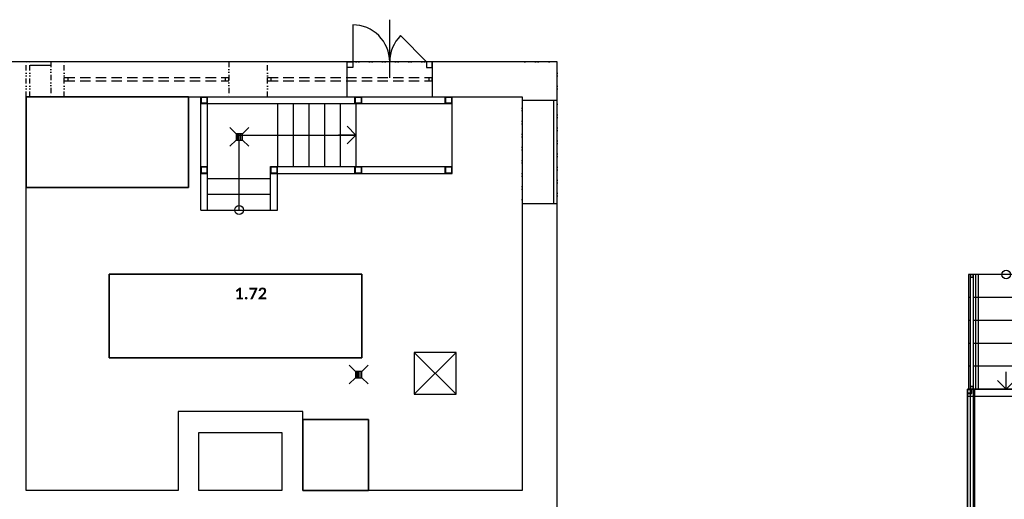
# Model space of a CAD drawing. Header units: millimetres. Extents: x -16871 to 82323, y -2942 to 27689.
# Tile 5 of 25: x -7715 to 6402, y 19558 to 26434. Entities that reach past the tile are written whole.
import ezdxf
from ezdxf.enums import TextEntityAlignment as Align

# ---------------------------------------------------------------- set-up
doc = ezdxf.new("R2010")
doc.units = ezdxf.units.MM
doc.linetypes.add('DASHED', pattern=[0.75, 0.5, -0.25])
doc.linetypes.add('DIVIDE2', pattern=[0.625, 0.25, -0.125, 0, -0.125, 0, -0.125])
for name, color, linetype in [('A-Door-G', 9, 'Continuous'), ('A-Equipment-G', 9, 'Continuous'), ('A-Room-T', 3, 'Continuous'), ('A-SanitaryFixture-G', 9, 'Continuous'), ('A-Stair-G', 9, 'Continuous'), ('A-StairHandrail-G', 9, 'Continuous'), ('A-Wall-Abov', 9, 'DIVIDE2'), ('A-Wall-Blow', 9, 'Continuous'), ('A-Wall-G', 9, 'Continuous'), ('A-Window-G', 9, 'Continuous'), ('A-WindowAssy-G', 9, 'Continuous'), ('S-Beam-G', 9, 'Continuous'), ('S-Column-G', 9, 'Continuous'), ('S-FloorSlab-G', 9, 'Continuous')]:
    doc.layers.add(name, color=color, linetype=linetype)
doc.styles.add('RoomTag', font='calibrib.ttf')

# ---------------------------------------------------------------- blocks, each defined once
blk = doc.blocks.new('AreaLabel1')
at = {"style": 'RoomTag'}
blk.add_attdef('AreaOBJ:Label', text='', height=1.5, dxfattribs=at).set_placement((0, 0), align=Align.MIDDLE_CENTER)
blk = doc.blocks.new('_Small')
at = {"lineweight": -2}
blk.add_circle((0, 0), 0.25, dxfattribs=at)
blk = doc.blocks.new('_Open90')
at = {"linetype": 'ByBlock'}
for p, q in [((0, 0), (-1, 0)), ((-0.5, 0.5), (0, 0)), ((0, 0), (-0.5, -0.5))]:
    blk.add_line(p, q, dxfattribs=at)
blk = doc.blocks.new('rampy 1NP sever_1')
at = {"layer": 'A-Stair-G', "linetype": 'Continuous', "lineweight": -3}
for p, q in [((6968, 22451), (5960, 22451)), ((6968, 22122), (5960, 22122)), ((6968, 21793), (5960, 21793)), ((6968, 21464), (5960, 21464))]:
    blk.add_line(p, q, dxfattribs=at)
for points in [[(6968, 22780), (5960, 22780), (5915, 22780), (5888, 22780)], [(5888, 22780), (5888, 21135)], [(5988, 22780), (5988, 21135)], [(6028, 22780), (6028, 21135)], [(5915, 22451), (5888, 22451)], [(5915, 22122), (5888, 22122)], [(5915, 21793), (5888, 21793)], [(5915, 21464), (5888, 21464)], [(5888, 21135), (5915, 21135), (5960, 21135), (6968, 21135)]]:
    blk.add_lwpolyline(points, dxfattribs=at)
at = {"layer": 'A-StairHandrail-G', "linetype": 'Continuous', "lineweight": -3}
for p, q in [((5915, 22780), (5915, 21135)), ((5960, 22780), (5915, 22780)), ((5958, 22780), (5918, 22780)), ((5918, 22780), (5918, 22740)), ((5918, 22740), (5958, 22740)), ((5958, 22740), (5958, 22780)), ((5960, 21135), (5960, 22780)), ((5915, 21175), (5915, 19230)), ((5960, 21175), (5915, 21175)), ((5915, 21135), (5960, 21135)), ((5958, 21175), (5918, 21175)), ((5918, 21175), (5918, 21135)), ((5958, 21175), (5918, 21175)), ((5918, 21175), (5918, 21135)), ((5918, 21135), (5958, 21135)), ((5918, 21135), (5958, 21135)), ((5958, 21135), (5958, 21175)), ((5958, 21135), (5958, 21175)), ((5960, 19230), (5960, 21175))]:
    blk.add_line(p, q, dxfattribs=at)
at = {"layer": 'S-Beam-G', "linetype": 'DASHED', "lineweight": -3}
for p, q in [((6980, 21135), (5875, 21135)), ((5875, 21035), (5875, 21135)), ((5875, 19230), (5875, 21135)), ((5875, 21135), (5975, 21135)), ((5975, 21135), (5975, 19230)), ((5875, 21035), (6980, 21035))]:
    blk.add_line(p, q, dxfattribs=at)
at = {"layer": 'S-Column-G', "linetype": 'DASHED', "lineweight": -3}
for p, q in [((5935, 21135), (5875, 21135)), ((5875, 21135), (5875, 21075)), ((5875, 21075), (5935, 21075)), ((5880, 21080), (5880, 21130)), ((5880, 21130), (5930, 21130)), ((5930, 21080), (5880, 21080)), ((5930, 21130), (5930, 21080)), ((5935, 21075), (5935, 21135))]:
    blk.add_line(p, q, dxfattribs=at)
at = {"layer": 'S-FloorSlab-G', "linetype": 'Continuous', "lineweight": -3}
for p, q in [((6980, 21135), (5875, 21135)), ((5875, 21135), (5875, 19230))]:
    blk.add_line(p, q, dxfattribs=at)
at = {"layer": 'S-FloorSlab-G', "linetype": 'Continuous', "lineweight": -3, "invisible_edges": 2}
blk.add_3dface([(5875, 19230), (8800, 19230), (6980, 21135), (5875, 21135)], dxfattribs=at)
at = {"layer": 'S-FloorSlab-G', "linetype": 'Continuous', "lineweight": -3}
for points in [[(5875, 19230), (5875, 21135), (5875, 21135), (5875, 19230)], [(5875, 21135), (6980, 21135), (6980, 21135), (5875, 21135)]]:
    blk.add_3dface(points, dxfattribs=at)
at = {"layer": 'A-Stair-G', "linetype": 'Continuous', "lineweight": -3, "xscale": 250, "yscale": 250, "zscale": 250, "rotation": 270}
for name, p in [('_Small', (6428, 22780, -1150)), ('_Open90', (6428, 21135, -1150))]:
    blk.add_blockref(name, p, dxfattribs=at)
blk = doc.blocks.new('dvojsklo')
at = {"linetype": 'ByBlock'}
for p, q in [((500, 25), (-500, 25)), ((-500, -25), (500, -25))]:
    blk.add_line(p, q, dxfattribs=at)
blk = doc.blocks.new('osa2K')
at = {"linetype": 'ByBlock'}
blk.add_lwpolyline([(0, -250), (0, 850)], dxfattribs=at)
for points in [[(-700, 0), (-700, 0)], [(700, 0), (700, 0)]]:
    blk.add_lwpolyline(points)
blk = doc.blocks.new('2KSwing')
at = {"linetype": 'ByBlock'}
blk.add_lwpolyline([(725, 0), (212, 513, 0.198912), (0, 0, 0.414214), (-725, 725), (-725, 0)], format="xyb", dxfattribs=at)
blk = doc.blocks.new('poklop')
for points in [[(0, 1), (1, 0)], [(0, 0), (1, 1)]]:
    blk.add_lwpolyline(points)
blk.add_lwpolyline([(0, 0), (1, 0), (1, 1), (0, 1)], close=True)
blk = doc.blocks.new('gula1')
for points in [[(-135, 135), (-45, 45)], [(-36, 23), (36, 23)], [(-36, 0), (36, 0)], [(45, 45), (135, 135)], [(-135, -135), (-45, -45)], [(-36, -23), (36, -23)], [(45, -45), (135, -135)]]:
    blk.add_lwpolyline(points)
blk.add_lwpolyline([(-45, -45), (45, -45), (45, 45), (-45, 45)], close=True)

msp = doc.modelspace()

# ---------------------------------------------------------------- linework, layer by layer
at = {"layer": 'A-Door-G', "linetype": 'Continuous', "lineweight": -3, "ltscale": 300}
for points in [[(-2940, 25750), (-3020, 25750), (-3020, 25830), (-2940, 25830)], [(-1880, 25750), (-1800, 25750), (-1800, 25830), (-1880, 25830)]]:
    msp.add_lwpolyline(points, close=True, dxfattribs=at)
at = {"layer": 'A-Stair-G', "linetype": 'Continuous', "lineweight": -3, "ltscale": 300}
for p, q in [((-5120, 25330), (-1515, 25330)), ((-5120, 23705), (-5120, 25330)), ((-1515, 24230), (-1515, 25330)), ((-4570, 23705), (-4570, 24780)), ((-4570, 24780), (-2895, 24780)), ((-4020, 23705), (-4020, 24230)), ((-4020, 24230), (-1515, 24230)), ((-5120, 23705), (-4020, 23705))]:
    msp.add_line(p, q, dxfattribs=at)
for points in [[(-5020, 24230), (-5020, 25230)], [(-5020, 25230), (-4020, 25230)], [(-4020, 25230), (-4020, 24330)], [(-4020, 25230), (-1515, 25230)], [(-3795, 25230), (-3795, 24330)], [(-3570, 25230), (-3570, 24330)], [(-3345, 25230), (-3345, 24330)], [(-3120, 25230), (-3120, 24330)], [(-2895, 25230), (-2895, 24330)], [(-4120, 24230), (-4120, 24330)], [(-4120, 24330), (-4020, 24330)], [(-4020, 24330), (-1515, 24330)], [(-5020, 23705), (-5020, 24230)], [(-5020, 24155), (-4120, 24155)], [(-4120, 23705), (-4120, 24230)], [(-5020, 23930), (-4120, 23930)], [(-5020, 23705), (-4120, 23705)]]:
    msp.add_lwpolyline(points, dxfattribs=at)
at = {"layer": 'A-Wall-Abov', "linetype": 'DIVIDE2', "lineweight": -3, "ltscale": 300}
msp.add_line((-7620, 25330), (-7620, 25830), dxfattribs=at)
for points in [[(-7570, 25330), (-7570, 25830)], [(-7270, 25830), (-7270, 25330)], [(-7075, 25330), (-7075, 25830)], [(-4715, 25830), (-4715, 25330)], [(-4160, 25330), (-4160, 25830)], [(-1800, 25830), (-3020, 25830)], [(-10, 25830), (-170, 25830), (-510, 25830)], [(-10, 25330), (-10, 25800), (-10, 25830)], [(-3020, 25330), (-1800, 25330)], [(-510, 25280), (-510, 23795)], [(-10, 23795), (-10, 25280)]]:
    msp.add_lwpolyline(points, dxfattribs=at)
at = {"layer": 'A-Wall-Blow', "linetype": 'Continuous', "lineweight": -3, "ltscale": 300}
for points in [[(-1800, 25830), (-3020, 25830)], [(-3020, 25330), (-1800, 25330)], [(-510, 25280), (-510, 23795)], [(-10, 23795), (-10, 25280)]]:
    msp.add_lwpolyline(points, dxfattribs=at)
at = {"layer": 'A-Wall-G', "linetype": 'Continuous', "lineweight": -3, "ltscale": 300}
for p, q in [((-7620, 25830), (-8325, 25830)), ((-7620, 19685), (-7620, 25330)), ((-5445, 20815), (-5445, 19685)), ((-3655, 20815), (-5445, 20815)), ((-3655, 19685), (-3655, 20815)), ((-5145, 19685), (-5145, 20515)), ((-5145, 20515), (-3955, 20515)), ((-3955, 20515), (-3955, 19685))]:
    msp.add_line(p, q, dxfattribs=at)
for points in [[(-3020, 25830), (-7620, 25830)], [(-3020, 25330), (-3020, 25830)], [(-1800, 25830), (-1800, 25330)], [(-10, 25830), (-1800, 25830)], [(-10, 25280), (-10, 25830)], [(-7620, 25330), (-3020, 25330)], [(-1800, 25330), (-510, 25330)], [(-510, 25330), (-510, 25280)], [(-510, 25280), (-10, 25280)], [(-10, 23795), (-510, 23795)], [(-510, 23795), (-510, 19685)], [(-10, 19235), (-10, 19260), (-10, 23795)], [(-5445, 19685), (-7620, 19685)], [(-3955, 19685), (-5145, 19685)], [(-510, 19685), (-3655, 19685)]]:
    msp.add_lwpolyline(points, dxfattribs=at)
at = {"layer": 'A-WindowAssy-G', "linetype": 'DASHED', "lineweight": -3, "ltscale": 300}
for p, q in [((-7075, 25605), (-4715, 25605)), ((-7075, 25555), (-7075, 25605)), ((-7075, 25555), (-4715, 25555)), ((-7025, 25605), (-7025, 25555)), ((-4765, 25555), (-4765, 25605)), ((-4715, 25555), (-4715, 25605)), ((-4160, 25605), (-1800, 25605)), ((-4160, 25555), (-4160, 25605)), ((-4160, 25555), (-1800, 25555)), ((-4110, 25555), (-4110, 25605)), ((-1850, 25605), (-1850, 25555)), ((-1800, 25555), (-1800, 25605))]:
    msp.add_line(p, q, dxfattribs=at)
at = {"layer": 'S-Beam-G', "linetype": 'Continuous', "lineweight": -3, "ltscale": 300}
for p, q in [((-5120, 25323), (-5118, 25328)), ((-5120, 25238), (-5120, 25323)), ((-5118, 25328), (-5112, 25330)), ((-5114, 25324), (-5115, 25323)), ((-5115, 25323), (-5114, 25324)), ((-5115, 25323), (-5115, 25238)), ((-5115, 25238), (-5115, 25323)), ((-5112, 25325), (-5114, 25324)), ((-5114, 25324), (-5112, 25325)), ((-5112, 25330), (-5027, 25330)), ((-5027, 25325), (-5112, 25325)), ((-5112, 25325), (-5027, 25325)), ((-5027, 25330), (-5022, 25328)), ((-5026, 25324), (-5027, 25325)), ((-5027, 25325), (-5026, 25324)), ((-5025, 25323), (-5026, 25324)), ((-5026, 25324), (-5025, 25323)), ((-5025, 25238), (-5025, 25323)), ((-5025, 25323), (-5025, 25238)), ((-5020, 25323), (-5022, 25328)), ((-5020, 25238), (-5020, 25323)), ((-2910, 25323), (-2908, 25328)), ((-2910, 25238), (-2910, 25323)), ((-2908, 25328), (-2902, 25330)), ((-2904, 25324), (-2905, 25323)), ((-2905, 25323), (-2904, 25324)), ((-2905, 25323), (-2905, 25238)), ((-2905, 25238), (-2905, 25323)), ((-2902, 25325), (-2904, 25324)), ((-2904, 25324), (-2902, 25325)), ((-2902, 25330), (-2817, 25330)), ((-2817, 25325), (-2902, 25325)), ((-2902, 25325), (-2817, 25325)), ((-2817, 25330), (-2812, 25328)), ((-2816, 25324), (-2817, 25325)), ((-2817, 25325), (-2816, 25324)), ((-2815, 25323), (-2816, 25324)), ((-2816, 25324), (-2815, 25323)), ((-2815, 25238), (-2815, 25323)), ((-2815, 25323), (-2815, 25238)), ((-2810, 25323), (-2812, 25328)), ((-2810, 25238), (-2810, 25323)), ((-1615, 25323), (-1613, 25328)), ((-1615, 25238), (-1615, 25323)), ((-1613, 25328), (-1607, 25330)), ((-1609, 25324), (-1610, 25323)), ((-1610, 25323), (-1609, 25324)), ((-1610, 25323), (-1610, 25238)), ((-1610, 25238), (-1610, 25323)), ((-1607, 25325), (-1609, 25324)), ((-1609, 25324), (-1607, 25325)), ((-1607, 25330), (-1522, 25330)), ((-1522, 25325), (-1607, 25325)), ((-1607, 25325), (-1522, 25325)), ((-1522, 25330), (-1517, 25328)), ((-1521, 25324), (-1522, 25325)), ((-1522, 25325), (-1521, 25324)), ((-1520, 25323), (-1521, 25324)), ((-1521, 25324), (-1520, 25323)), ((-1520, 25238), (-1520, 25323)), ((-1520, 25323), (-1520, 25238)), ((-1515, 25323), (-1517, 25328)), ((-1515, 25238), (-1515, 25323)), ((-5118, 25232), (-5120, 25238)), ((-5118, 25232), (-5112, 25230)), ((-5115, 25238), (-5114, 25236)), ((-5114, 25236), (-5115, 25238)), ((-5114, 25236), (-5112, 25235)), ((-5112, 25235), (-5114, 25236)), ((-5112, 25235), (-5027, 25235)), ((-5027, 25235), (-5112, 25235)), ((-5112, 25230), (-5027, 25230)), ((-5027, 25235), (-5026, 25236)), ((-5026, 25236), (-5027, 25235)), ((-5027, 25230), (-5022, 25232)), ((-5026, 25236), (-5025, 25238)), ((-5025, 25238), (-5026, 25236)), ((-5022, 25232), (-5020, 25238)), ((-2908, 25232), (-2910, 25238)), ((-2908, 25232), (-2902, 25230)), ((-2905, 25238), (-2904, 25236)), ((-2904, 25236), (-2905, 25238)), ((-2904, 25236), (-2902, 25235)), ((-2902, 25235), (-2904, 25236)), ((-2902, 25235), (-2817, 25235)), ((-2817, 25235), (-2902, 25235)), ((-2902, 25230), (-2817, 25230)), ((-2817, 25235), (-2816, 25236)), ((-2816, 25236), (-2817, 25235)), ((-2817, 25230), (-2812, 25232)), ((-2816, 25236), (-2815, 25238)), ((-2815, 25238), (-2816, 25236)), ((-2812, 25232), (-2810, 25238)), ((-1613, 25232), (-1615, 25238)), ((-1613, 25232), (-1607, 25230)), ((-1610, 25238), (-1609, 25236)), ((-1609, 25236), (-1610, 25238)), ((-1609, 25236), (-1607, 25235)), ((-1607, 25235), (-1609, 25236)), ((-1607, 25235), (-1522, 25235)), ((-1522, 25235), (-1607, 25235)), ((-1607, 25230), (-1522, 25230)), ((-1522, 25235), (-1521, 25236)), ((-1521, 25236), (-1522, 25235)), ((-1522, 25230), (-1517, 25232)), ((-1521, 25236), (-1520, 25238)), ((-1520, 25238), (-1521, 25236)), ((-1517, 25232), (-1515, 25238)), ((-5120, 24323), (-5118, 24328)), ((-5120, 24238), (-5120, 24323)), ((-5118, 24328), (-5112, 24330)), ((-5114, 24324), (-5115, 24323)), ((-5115, 24323), (-5114, 24324)), ((-5115, 24323), (-5115, 24238)), ((-5115, 24238), (-5115, 24323)), ((-5112, 24325), (-5114, 24324)), ((-5114, 24324), (-5112, 24325)), ((-5112, 24330), (-5027, 24330)), ((-5027, 24325), (-5112, 24325)), ((-5112, 24325), (-5027, 24325)), ((-5027, 24330), (-5022, 24328)), ((-5026, 24324), (-5027, 24325)), ((-5027, 24325), (-5026, 24324)), ((-5025, 24323), (-5026, 24324)), ((-5026, 24324), (-5025, 24323)), ((-5025, 24238), (-5025, 24323)), ((-5025, 24323), (-5025, 24238)), ((-5020, 24323), (-5022, 24328)), ((-5020, 24238), (-5020, 24323)), ((-4120, 24323), (-4118, 24328)), ((-4120, 24238), (-4120, 24323)), ((-4118, 24328), (-4112, 24330)), ((-4114, 24324), (-4115, 24323)), ((-4115, 24323), (-4114, 24324)), ((-4115, 24323), (-4115, 24238)), ((-4115, 24238), (-4115, 24323)), ((-4112, 24325), (-4114, 24324)), ((-4114, 24324), (-4112, 24325)), ((-4112, 24330), (-4027, 24330)), ((-4027, 24325), (-4112, 24325)), ((-4112, 24325), (-4027, 24325)), ((-4027, 24330), (-4022, 24328)), ((-4026, 24324), (-4027, 24325)), ((-4027, 24325), (-4026, 24324)), ((-4025, 24323), (-4026, 24324)), ((-4026, 24324), (-4025, 24323)), ((-4025, 24238), (-4025, 24323)), ((-4025, 24323), (-4025, 24238)), ((-4020, 24323), (-4022, 24328)), ((-4020, 24238), (-4020, 24323)), ((-2910, 24323), (-2908, 24328)), ((-2910, 24238), (-2910, 24323)), ((-2908, 24328), (-2902, 24330)), ((-2904, 24324), (-2905, 24323)), ((-2905, 24323), (-2904, 24324)), ((-2905, 24323), (-2905, 24238)), ((-2905, 24238), (-2905, 24323)), ((-2902, 24325), (-2904, 24324)), ((-2904, 24324), (-2902, 24325)), ((-2902, 24330), (-2817, 24330)), ((-2817, 24325), (-2902, 24325)), ((-2902, 24325), (-2817, 24325)), ((-2817, 24330), (-2812, 24328)), ((-2816, 24324), (-2817, 24325)), ((-2817, 24325), (-2816, 24324)), ((-2815, 24323), (-2816, 24324)), ((-2816, 24324), (-2815, 24323)), ((-2815, 24238), (-2815, 24323)), ((-2815, 24323), (-2815, 24238)), ((-2810, 24323), (-2812, 24328)), ((-2810, 24238), (-2810, 24323)), ((-1615, 24323), (-1613, 24328)), ((-1615, 24238), (-1615, 24323)), ((-1613, 24328), (-1607, 24330)), ((-1609, 24324), (-1610, 24323)), ((-1610, 24323), (-1609, 24324)), ((-1610, 24323), (-1610, 24238)), ((-1610, 24238), (-1610, 24323)), ((-1607, 24325), (-1609, 24324)), ((-1609, 24324), (-1607, 24325)), ((-1607, 24330), (-1522, 24330)), ((-1522, 24325), (-1607, 24325)), ((-1607, 24325), (-1522, 24325)), ((-1522, 24330), (-1517, 24328)), ((-1521, 24324), (-1522, 24325)), ((-1522, 24325), (-1521, 24324)), ((-1520, 24323), (-1521, 24324)), ((-1521, 24324), (-1520, 24323)), ((-1520, 24238), (-1520, 24323)), ((-1520, 24323), (-1520, 24238)), ((-1515, 24323), (-1517, 24328)), ((-1515, 24238), (-1515, 24323)), ((-5118, 24232), (-5120, 24238)), ((-5118, 24232), (-5112, 24230)), ((-5115, 24238), (-5114, 24236)), ((-5114, 24236), (-5115, 24238)), ((-5114, 24236), (-5112, 24235)), ((-5112, 24235), (-5114, 24236)), ((-5112, 24235), (-5027, 24235)), ((-5027, 24235), (-5112, 24235)), ((-5112, 24230), (-5027, 24230)), ((-5027, 24235), (-5026, 24236)), ((-5026, 24236), (-5027, 24235)), ((-5027, 24230), (-5022, 24232)), ((-5026, 24236), (-5025, 24238)), ((-5025, 24238), (-5026, 24236)), ((-5022, 24232), (-5020, 24238)), ((-4118, 24232), (-4120, 24238)), ((-4118, 24232), (-4112, 24230)), ((-4115, 24238), (-4114, 24236)), ((-4114, 24236), (-4115, 24238)), ((-4114, 24236), (-4112, 24235)), ((-4112, 24235), (-4114, 24236)), ((-4112, 24235), (-4027, 24235)), ((-4027, 24235), (-4112, 24235)), ((-4112, 24230), (-4027, 24230)), ((-4027, 24235), (-4026, 24236)), ((-4026, 24236), (-4027, 24235)), ((-4027, 24230), (-4022, 24232)), ((-4026, 24236), (-4025, 24238)), ((-4025, 24238), (-4026, 24236)), ((-4022, 24232), (-4020, 24238)), ((-2908, 24232), (-2910, 24238)), ((-2908, 24232), (-2902, 24230)), ((-2905, 24238), (-2904, 24236)), ((-2904, 24236), (-2905, 24238)), ((-2904, 24236), (-2902, 24235)), ((-2902, 24235), (-2904, 24236)), ((-2902, 24235), (-2817, 24235)), ((-2817, 24235), (-2902, 24235)), ((-2902, 24230), (-2817, 24230)), ((-2817, 24235), (-2816, 24236)), ((-2816, 24236), (-2817, 24235)), ((-2817, 24230), (-2812, 24232)), ((-2816, 24236), (-2815, 24238)), ((-2815, 24238), (-2816, 24236)), ((-2812, 24232), (-2810, 24238)), ((-1613, 24232), (-1615, 24238)), ((-1613, 24232), (-1607, 24230)), ((-1610, 24238), (-1609, 24236)), ((-1609, 24236), (-1610, 24238)), ((-1609, 24236), (-1607, 24235)), ((-1607, 24235), (-1609, 24236)), ((-1607, 24235), (-1522, 24235)), ((-1522, 24235), (-1607, 24235)), ((-1607, 24230), (-1522, 24230)), ((-1522, 24235), (-1521, 24236)), ((-1521, 24236), (-1522, 24235)), ((-1522, 24230), (-1517, 24232)), ((-1521, 24236), (-1520, 24238)), ((-1520, 24238), (-1521, 24236)), ((-1517, 24232), (-1515, 24238))]:
    msp.add_line(p, q, dxfattribs=at)
at = {"layer": 'S-FloorSlab-G', "linetype": 'Continuous', "lineweight": -3, "ltscale": 300}
for p, q in [((-5295, 25330), (-7620, 25330)), ((-7620, 25330), (-7620, 24030)), ((-5295, 24030), (-5295, 25330)), ((-7620, 24030), (-5295, 24030)), ((-2810, 22785), (-6430, 22785)), ((-6430, 22785), (-6430, 21585)), ((-2810, 21585), (-2810, 22785)), ((-6430, 21585), (-2810, 21585)), ((-2715, 20700), (-3655, 20700)), ((-3655, 20700), (-3655, 19685)), ((-2715, 19685), (-2715, 20700)), ((-3655, 19685), (-2715, 19685))]:
    msp.add_line(p, q, dxfattribs=at)
for points in [[(-7620, 24030), (-5295, 24030), (-5295, 25330), (-7620, 25330)], [(-7620, 24030), (-7620, 25330), (-7620, 25330), (-7620, 24030)], [(-7620, 25330), (-5295, 25330), (-5295, 25330), (-7620, 25330)], [(-5295, 25330), (-5295, 24030), (-5295, 24030), (-5295, 25330)], [(-5295, 24030), (-7620, 24030), (-7620, 24030), (-5295, 24030)], [(-6430, 21585), (-2810, 21585), (-2810, 22785), (-6430, 22785)], [(-6430, 21585), (-6430, 22785), (-6430, 22785), (-6430, 21585)], [(-6430, 22785), (-2810, 22785), (-2810, 22785), (-6430, 22785)], [(-2810, 22785), (-2810, 21585), (-2810, 21585), (-2810, 22785)], [(-2810, 21585), (-6430, 21585), (-6430, 21585), (-2810, 21585)], [(-3655, 19685), (-2715, 19685), (-2715, 20700), (-3655, 20700)], [(-3655, 19685), (-3655, 20700), (-3655, 20700), (-3655, 19685)], [(-3655, 20700), (-2715, 20700), (-2715, 20700), (-3655, 20700)], [(-2715, 20700), (-2715, 19685), (-2715, 19685), (-2715, 20700)], [(-2715, 19685), (-3655, 19685), (-3655, 19685), (-2715, 19685)]]:
    msp.add_3dface(points, dxfattribs=at)

# ---------------------------------------------------------------- block references
at = {"ltscale": 300}
msp.add_blockref('rampy 1NP sever_1', (0, 0), dxfattribs=at)
at = {"layer": 'A-Door-G', "linetype": 'Continuous', "lineweight": -3, "ltscale": 300}
for name, p, xscale, yscale in [('osa2K', (-2410, 25790, -2960), 0.7571428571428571, 0.7571428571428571), ('2KSwing', (-2410, 25830, -2960), 0.7310344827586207, 0.7310344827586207)]:
    msp.add_blockref(name, p, dxfattribs=dict(at, xscale=xscale, yscale=yscale))
at = {"layer": 'A-Equipment-G', "linetype": 'Continuous', "lineweight": -3, "ltscale": 300, "xscale": 600, "yscale": 600, "zscale": 50, "rotation": 90}
msp.add_blockref('poklop', (-1459, 21063, -2960), dxfattribs=at)
at = {"layer": 'A-Room-T', "linetype": 'Continuous', "lineweight": -3, "ltscale": 300}
ref = msp.add_blockref('AreaLabel1', (-4402, 22508), dxfattribs=dict(at, xscale=112.5, yscale=112.5, zscale=112.5))
ref.add_attrib('AreaOBJ:Label', '1.72', dxfattribs={"layer": '0', "color": 0, "height": 168.8, "style": 'RoomTag'}).set_placement((-4402, 22508), align=Align.MIDDLE_CENTER)
at = {"layer": 'A-SanitaryFixture-G', "linetype": 'Continuous', "lineweight": -3, "ltscale": 300, "rotation": 90}
for p in [(-4566, 24753, -2960), (-2855, 21346, -2960)]:
    msp.add_blockref('gula1', p, dxfattribs=at)
at = {"layer": 'A-Stair-G', "linetype": 'Continuous', "lineweight": -3, "ltscale": 300, "xscale": 250, "yscale": 250, "zscale": 250}
msp.add_blockref('_Open90', (-2895, 24780, -2960), dxfattribs=at)
at = {"layer": 'A-Stair-G', "linetype": 'Continuous', "lineweight": -3, "ltscale": 300, "xscale": 250, "yscale": 250, "zscale": 250, "rotation": 90}
msp.add_blockref('_Small', (-4570, 23705, -2960), dxfattribs=at)
at = {"layer": 'A-Window-G', "linetype": 'DASHED', "lineweight": -3, "ltscale": 300, "xscale": 0.3, "rotation": 180}
msp.add_blockref('dvojsklo', (-7420, 25805, -2960), dxfattribs=at)
at = {"layer": 'A-Window-G', "linetype": 'Continuous', "lineweight": -3, "ltscale": 300, "xscale": 1.485, "rotation": 270}
msp.add_blockref('dvojsklo', (-35, 24538, -2960), dxfattribs=at)

doc.saveas('drawing.dxf')
